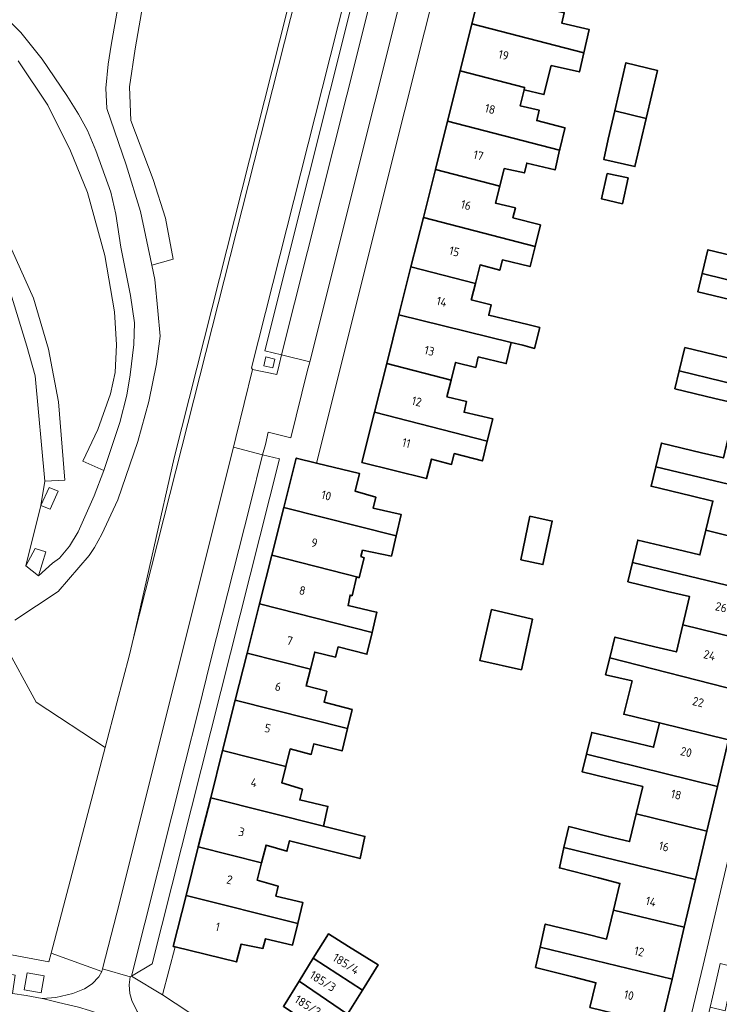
# Model space of a CAD drawing. Extents: x 151587 to 155483, y 462503 to 464608.
# Tile 122 of 236: x 153800 to 153873, y 463225 to 463328. Entities that reach past the tile are written whole.
import ezdxf
from ezdxf.enums import TextEntityAlignment as Align

# ---------------------------------------------------------------- set-up
doc = ezdxf.new("R2010")
doc.units = 0
doc.header["$LTSCALE"] = 0.5
for name, color, linetype, lineweight in [('B-RO-GR-BEPLANTING_CULTUUR_HEESTERS-GV', 251, 'CONTINUOUS', 18), ('B-RO-GR-GROENVOORZIENING-GV', 251, 'CONTINUOUS', 18), ('B-RO-IE-TERREINAFSCHEIDING_KUNSTMATIG_HEKWERK-G', 251, 'IE-TERREINAFSCHEIDING-KUNSTMATIG', 18), ('B-RO-OG-BEBOUWING-GV', 6, 'CONTINUOUS', 35), ('B-RO-OG-BEBOUWING-T18', 1, 'CONTINUOUS', 18), ('B-RO-OG-TERREIN_CULTUURSCHEIDING-GV', 251, 'CONTINUOUS', 18), ('B-RO-VH-VERHARDING_BETONSTRAATSTEEN-GV', 251, 'CONTINUOUS', 18), ('B-RO-VH-VERHARDING_FUNDERING_ZAND-GV', 251, 'CONTINUOUS', 18), ('B-RO-VH-VERHARDING_STRAATBAKSTEEN-GV', 251, 'CONTINUOUS', 18), ('B-RO-VH-VERHARDING_TEGEL-GV', 251, 'CONTINUOUS', 18)]:
    doc.layers.add(name, color=color, linetype=linetype, lineweight=lineweight)
doc.styles.add('NLCS-ISO-M200-T18', font='NLCS-ISO.ttf', dxfattribs={"height": 0.36})
doc.linetypes.add('IE-TERREINAFSCHEIDING-KUNSTMATIG', pattern='A,4,[82,NLCS.SHX,S=0.75,R=90,X=0,Y=0],4,-2', length=10)

msp = doc.modelspace()

# ---------------------------------------------------------------- linework, layer by layer
at = {"layer": 'B-RO-GR-BEPLANTING_CULTUUR_HEESTERS-GV', "flags": 128}
msp.add_lwpolyline([(153808.486, 463228.319), (153808.56, 463228.61), (153810.04, 463234.42), (153822.221, 463283.03), (153822.473, 463284.052), (153824.216, 463291.155), (153824.122, 463291.335), (153831.483, 463320.453), (153844.163, 463370.606), (153846.001, 463377.825), (153846.263, 463378.85), (153858.576, 463427.84), (153853.681, 463429.071), (153843.368, 463388.226), (153832.611, 463345.229), (153811.787, 463263.142), (153811.391, 463261.389), (153810.065, 463256.354), (153808.841, 463251.708), (153803.185, 463230.233)], close=True, dxfattribs=at)
at = {"layer": 'B-RO-GR-GROENVOORZIENING-GV', "flags": 128}
for points in [[(153820.958, 463389.866), (153809.468, 463324.995), (153809.152, 463323.009), (153808.904, 463320.512), (153809.027, 463318.381), (153811.029, 463312.5), (153812.516, 463307.642), (153813.696, 463302.026), (153815.951, 463302.643), (153815.13, 463306.931), (153813.857, 463310.956), (153811.519, 463317.112), (153811.373, 463320.646), (153811.979, 463324.595), (153812.896, 463330.045)], [(153799.742, 463323.338), (153802.85, 463318.721), (153805.223, 463313.944), (153806.988, 463309.603), (153808.819, 463303.031), (153809.822, 463297.172), (153810.007, 463293.707), (153809.881, 463290.845), (153809.382, 463288.61), (153808.069, 463284.887), (153806.516, 463281.595), (153808.685, 463280.602), (153810.355, 463285.615), (153811.113, 463288.464), (153811.459, 463290.575), (153811.814, 463293.756), (153811.886, 463296.019), (153811.499, 463298.863), (153810.478, 463303.905), (153809.945, 463307.348), (153809.429, 463309.645), (153807.866, 463314), (153806.991, 463316.09), (153806.051, 463317.798), (153804.848, 463319.723), (153802.278, 463323.539), (153800.046, 463326.324), (153797.704, 463328.552)], [(153799.094, 463303.622), (153801.356, 463298.575), (153802.923, 463293.265), (153803.961, 463287.782), (153804.634, 463279.584), (153802.528, 463279.495), (153802.122, 463276.945), (153800.539, 463270.654), (153801.538, 463272.467), (153802.65, 463272.138), (153801.875, 463269.62), (153803.332, 463270.946), (153804.076, 463271.447), (153805.127, 463272.717), (153806.012, 463274.196), (153807.679, 463277.954), (153808.685, 463280.602), (153806.516, 463281.595), (153808.069, 463284.887), (153809.382, 463288.61), (153809.881, 463290.845), (153810.007, 463293.707), (153809.822, 463297.172), (153808.819, 463303.031), (153806.988, 463309.603), (153805.223, 463313.944), (153802.85, 463318.721), (153799.742, 463323.338)], [(153798.718, 463299.957), (153800.663, 463293.578), (153801.514, 463290.495), (153802.528, 463279.495), (153804.634, 463279.584), (153803.961, 463287.782), (153802.923, 463293.265), (153801.356, 463298.575), (153799.094, 463303.622)], [(153794.945, 463230.853), (153802.949, 463229.338), (153803.185, 463230.233), (153808.841, 463251.708), (153801.645, 463256.431), (153798.257, 463262.627)]]:
    msp.add_lwpolyline(points, dxfattribs=at)
for points in [[(153825.409, 463291.516), (153826.346, 463291.305), (153826.558, 463292.241), (153825.622, 463292.452)], [(153802.122, 463276.945), (153802.978, 463278.829), (153803.942, 463278.446), (153803.086, 463276.562)], [(153802.122, 463276.945), (153803.086, 463276.562), (153803.942, 463278.446), (153802.978, 463278.829)], [(153800.539, 463270.654), (153801.875, 463269.62), (153802.65, 463272.138), (153801.538, 463272.467)], [(153800.369, 463226.421), (153802.14, 463226.097), (153802.464, 463227.868), (153800.694, 463228.192)]]:
    msp.add_lwpolyline(points, close=True, dxfattribs=at)
at = {"layer": 'B-RO-IE-TERREINAFSCHEIDING_KUNSTMATIG_HEKWERK-G', "flags": 128}
for points in [[(153826.914, 463437.942), (153837.174, 463435.16), (153848.514, 463432.091), (153853.437, 463430.758), (153852.745, 463427.656), (153843.718, 463392.503), (153835.935, 463362.109), (153827.827, 463328.559), (153816.028, 463281.925), (153811.787, 463263.142)], [(153811.787, 463263.142), (153811.391, 463261.389), (153810.065, 463256.354)], [(153810.065, 463256.354), (153808.841, 463251.708)], [(153808.841, 463251.708), (153803.185, 463230.233)], [(153803.185, 463230.233), (153802.949, 463229.338), (153794.945, 463230.853)]]:
    msp.add_lwpolyline(points, dxfattribs=at)
at = {"layer": 'B-RO-OG-BEBOUWING-GV', "flags": 128}
for points in [[(153847.125, 463327.218), (153858.811, 463324.191), (153859.372, 463326.604), (153856.499, 463327.295), (153856.762, 463328.371), (153854.695, 463328.844), (153855.137, 463330.604), (153848.411, 463332.347)], [(153858.811, 463324.191), (153847.125, 463327.218), (153845.896, 463322.321), (153852.621, 463320.578), (153852.56, 463320.333), (153854.631, 463319.827), (153855.404, 463322.858), (153858.347, 463322.193)], [(153862.044, 463318.136), (153865.318, 463317.319), (153866.497, 463322.342), (153863.2, 463323.155)], [(153844.576, 463317.06), (153856.277, 463314.027), (153856.299, 463314.118), (153856.804, 463316.285), (153856.822, 463316.361), (153853.893, 463317.12), (153854.147, 463318.197), (153852.142, 463318.669), (153852.56, 463320.333), (153852.621, 463320.578), (153845.896, 463322.321)], [(153865.318, 463317.319), (153862.044, 463318.136), (153861.359, 463315.163), (153860.876, 463313.067), (153864.144, 463312.317)], [(153843.313, 463312.03), (153850.038, 463310.288), (153850.497, 463312.116), (153852.601, 463311.651), (153852.843, 463312.675), (153855.799, 463311.978), (153856.277, 463314.027), (153844.576, 463317.06)], [(153850.038, 463310.288), (153843.313, 463312.03), (153842.053, 463307.007), (153853.714, 463303.986), (153854.268, 463306.227), (153851.409, 463306.98), (153851.666, 463307.998), (153849.589, 463308.499)], [(153862.838, 463308.442), (153863.414, 463311.128), (153861.252, 463311.588), (153860.657, 463308.939)], [(153853.714, 463303.986), (153842.053, 463307.007), (153840.761, 463301.86), (153847.485, 463300.117), (153847.971, 463302.052), (153850.025, 463301.503), (153850.296, 463302.577), (153853.193, 463301.878)], [(153884.866, 463297.786), (153886.154, 463303.129), (153878.963, 463304.889), (153878.286, 463302.068), (153875.971, 463302.624), (153871.756, 463303.636), (153871.16, 463301.15)], [(153840.761, 463301.86), (153839.508, 463296.863), (153851.216, 463293.966), (153852.419, 463293.668), (153853.657, 463293.341), (153854.196, 463295.518), (153852.953, 463295.826), (153848.872, 463296.8), (153848.877, 463296.856), (153849.133, 463297.891), (153847.057, 463298.412), (153847.087, 463298.53), (153847.485, 463300.117)], [(153884.866, 463297.786), (153871.16, 463301.15), (153870.704, 463299.243), (153874.918, 463298.233), (153877.187, 463297.689), (153876.465, 463294.677), (153883.693, 463292.916)], [(153838.233, 463291.782), (153844.956, 463290.039), (153845.417, 463291.876), (153847.518, 463291.36), (153847.788, 463292.451), (153850.671, 463291.783), (153850.707, 463291.768), (153851.216, 463293.966), (153839.508, 463296.863)], [(153883.693, 463292.916), (153876.465, 463294.677), (153875.795, 463291.885), (153873.522, 463292.43), (153869.353, 463293.43), (153868.761, 463291.003), (153882.426, 463287.657)], [(153844.956, 463290.039), (153838.233, 463291.782), (153836.96, 463286.709), (153848.722, 463283.661), (153849.295, 463286), (153846.306, 463286.691), (153846.57, 463287.792), (153844.517, 463288.291)], [(153873.973, 463284.425), (153881.21, 463282.647), (153882.426, 463287.657), (153868.761, 463291.003), (153868.306, 463289.142), (153872.493, 463288.137), (153874.735, 463287.599)], [(153836.96, 463286.709), (153835.64, 463281.45), (153842.378, 463279.768), (153842.887, 463281.798), (153844.997, 463281.242), (153845.268, 463282.372), (153848.221, 463281.615), (153848.722, 463283.661)], [(153866.305, 463281.001), (153880.012, 463277.707), (153881.21, 463282.647), (153873.973, 463284.425), (153873.371, 463281.914), (153871.087, 463282.462), (153866.896, 463283.468)], [(153830.907, 463281.379), (153828.78, 463281.9), (153827.483, 463276.754), (153839.209, 463273.781), (153839.735, 463276.021), (153836.807, 463276.684), (153837.09, 463277.824), (153834.936, 463278.441), (153835.4, 463280.28)], [(153866.305, 463281.001), (153865.817, 463278.962), (153870.008, 463277.958), (153872.274, 463277.415), (153871.548, 463274.387), (153878.77, 463272.589), (153880.012, 463277.707)], [(153839.209, 463273.781), (153827.483, 463276.754), (153826.225, 463271.76), (153835.358, 463269.444), (153835.89, 463271.491), (153835.539, 463271.627), (153835.711, 463272.292), (153838.713, 463271.671)], [(153852.213, 463271.286), (153854.537, 463270.793), (153855.501, 463275.333), (153853.177, 463275.827)], [(153878.77, 463272.589), (153871.548, 463274.387), (153870.926, 463271.793), (153868.587, 463272.354), (153864.431, 463273.351), (153863.881, 463271.023), (153877.58, 463267.688)], [(153824.947, 463266.691), (153836.693, 463263.713), (153837.194, 463265.828), (153837.132, 463265.843), (153834.187, 463266.519), (153834.403, 463267.6), (153834.619, 463267.546), (153835.079, 463269.492), (153835.349, 463269.41), (153835.358, 463269.444), (153826.225, 463271.76)], [(153869.136, 463264.494), (153876.379, 463262.736), (153877.58, 463267.688), (153863.881, 463271.023), (153863.401, 463268.993), (153867.542, 463267.999), (153869.842, 463267.447)], [(153830.257, 463259.87), (153830.709, 463261.664), (153832.894, 463261.138), (153833.154, 463262.198), (153836.153, 463261.427), (153836.693, 463263.713), (153824.947, 463266.691), (153823.65, 463261.545)], [(153849.15, 463266.091), (153847.933, 463260.794), (153852.284, 463259.82), (153853.447, 463265.09)], [(153876.379, 463262.736), (153869.136, 463264.494), (153868.464, 463261.684), (153866.197, 463262.226), (153862.05, 463263.218), (153861.509, 463261.053), (153875.129, 463257.586)], [(153830.257, 463259.87), (153823.65, 463261.545), (153822.416, 463256.649), (153834.13, 463253.677), (153834.607, 463255.663), (153831.683, 463256.448), (153831.959, 463257.574), (153829.817, 463258.125)], [(153875.129, 463257.586), (153861.509, 463261.053), (153861.069, 463259.289), (153863.843, 463258.653), (153862.968, 463255.182), (153866.696, 463254.269), (153873.898, 463252.505), (153873.979, 463252.848)], [(153821.094, 463251.401), (153827.7, 463249.725), (153828.162, 463251.556), (153830.342, 463250.979), (153830.613, 463252.084), (153833.572, 463251.352), (153834.13, 463253.677), (153822.416, 463256.649)], [(153859.087, 463251.024), (153872.747, 463247.624), (153873.898, 463252.505), (153866.696, 463254.269), (153866.09, 463251.736), (153863.742, 463252.297), (153859.63, 463253.28)], [(153827.7, 463249.725), (153821.094, 463251.401), (153819.851, 463246.468), (153831.644, 463243.514), (153832.097, 463245.562), (153829.142, 463246.229), (153829.424, 463247.358), (153827.273, 463248.031)], [(153872.747, 463247.624), (153859.087, 463251.024), (153858.638, 463249.16), (153862.756, 463248.167), (153864.96, 463247.635), (153864.274, 463244.791), (153871.654, 463242.988)], [(153818.557, 463241.335), (153825.162, 463239.655), (153825.634, 463241.526), (153827.809, 463240.886), (153828.081, 463241.976), (153831.135, 463241.203), (153835.442, 463240.112), (153835.956, 463242.434), (153831.644, 463243.514), (153819.851, 463246.468)], [(153856.73, 463241.273), (153860.844, 463240.274), (153870.464, 463237.938), (153871.654, 463242.988), (153864.274, 463244.791), (153863.573, 463241.884), (153861.358, 463242.43), (153857.22, 463243.45)], [(153817.277, 463236.255), (153828.95, 463233.331), (153829.484, 463235.525), (153826.655, 463236.201), (153826.91, 463237.236), (153824.712, 463237.87), (153825.162, 463239.655), (153818.557, 463241.335)], [(153861.9, 463234.724), (153869.287, 463232.945), (153870.464, 463237.938), (153860.844, 463240.274), (153856.73, 463241.273), (153856.25, 463239.137), (153860.323, 463238.092), (153862.568, 463237.516)], [(153828.95, 463233.331), (153817.277, 463236.255), (153815.94, 463230.95), (153816.161, 463230.893), (153822.56, 463229.33), (153823.025, 463231.176), (153825.308, 463230.736), (153825.559, 463231.754), (153828.403, 463231.085)], [(153869.287, 463232.945), (153861.9, 463234.724), (153861.179, 463231.712), (153858.845, 463232.285), (153854.771, 463233.285), (153854.241, 463230.884), (153868.012, 463227.539)], [(153835.688, 463226.389), (153837.331, 463229.033), (153834.242, 463230.953), (153832.142, 463232.258), (153830.561, 463229.715)], [(153868.012, 463227.539), (153854.241, 463230.884), (153853.771, 463228.753), (153857.785, 463227.738), (153860.059, 463227.163), (153859.431, 463224.578), (153866.889, 463222.774)], [(153835.688, 463226.389), (153830.561, 463229.715), (153829.072, 463227.319), (153834.131, 463223.882)], [(153834.131, 463223.882), (153829.072, 463227.319), (153827.442, 463224.696), (153832.521, 463221.292)]]:
    msp.add_lwpolyline(points, close=True, dxfattribs=at)
at = {"layer": 'B-RO-OG-TERREIN_CULTUURSCHEIDING-GV', "flags": 128}
for points in [[(153827.827, 463328.559), (153816.028, 463281.925), (153811.787, 463263.142), (153832.611, 463345.229)], [(153812.896, 463330.045), (153811.979, 463324.595), (153811.373, 463320.646), (153811.519, 463317.112), (153813.857, 463310.956), (153815.13, 463306.931), (153815.951, 463302.643), (153813.696, 463302.026), (153814.036, 463300.537), (153814.351, 463297.262), (153814.585, 463294.63), (153814.207, 463291.72), (153813.387, 463287.805), (153812.239, 463283.622), (153810.156, 463277.545), (153808.473, 463273.966), (153807.734, 463272.564), (153807.17, 463271.726), (153803.933, 463267.989), (153799.412, 463265.004)], [(153810.065, 463256.354), (153811.391, 463261.389), (153811.787, 463263.142), (153816.028, 463281.925), (153827.827, 463328.559)], [(153793.311, 463263.746), (153776.125, 463267.599), (153770.585, 463269.813), (153765.838, 463272.555), (153771.366, 463268.336), (153780.202, 463265.8), (153794.13, 463262.494), (153798.257, 463262.627), (153801.645, 463256.431), (153808.841, 463251.708), (153810.065, 463256.354)]]:
    msp.add_lwpolyline(points, dxfattribs=at)
at = {"layer": 'B-RO-VH-VERHARDING_BETONSTRAATSTEEN-GV', "flags": 128}
for points in [[(153846.1, 463367.885), (153844.37, 463368.34), (153832.309, 463320.239), (153825.5, 463293.09), (153827.247, 463292.675), (153834.064, 463319.786)], [(153849.011, 463367.053), (153846.1, 463367.885), (153834.064, 463319.786), (153827.247, 463292.675), (153830.19, 463291.95), (153836.983, 463319.029), (153842, 463339.03), (153847.41, 463360.69)], [(153808.56, 463228.61), (153811.447, 463227.764), (153811.592, 463227.849), (153817.18, 463250.11), (153818.531, 463255.462), (153819.882, 463260.848), (153823.958, 463277.022), (153825.26, 463282.248), (153822.221, 463283.03), (153810.04, 463234.42)], [(153825.26, 463282.248), (153823.958, 463277.022), (153819.882, 463260.848), (153818.531, 463255.462), (153817.18, 463250.11), (153811.592, 463227.849), (153813.76, 463229.12), (153827.02, 463281.81)], [(153873.549, 463224.213), (153874.033, 463226.461), (153874.567, 463228.79), (153873.036, 463229.168), (153872.793, 463228.086), (153872.23, 463225.663), (153871.976, 463224.606)]]:
    msp.add_lwpolyline(points, close=True, dxfattribs=at)
msp.add_lwpolyline([(153814.627, 463221.272), (153813.015, 463222.026), (153811.651, 463222.613), (153810.002, 463223.27), (153808.327, 463223.875), (153807.202, 463224.248), (153806.069, 463224.599), (153803.967, 463225.115), (153802.308, 463225.506), (153802.277, 463225.503), (153800.594, 463225.846), (153799.163, 463226.045), (153793.766, 463227.138), (153793.247, 463227.241), (153792.544, 463227.381), (153791.242, 463221.261), (153799.597, 463219.553), (153802.593, 463218.897)], dxfattribs=at)
at = {"layer": 'B-RO-VH-VERHARDING_FUNDERING_ZAND-GV', "flags": 128}
for points in [[(153799.412, 463265.004), (153803.933, 463267.989), (153807.17, 463271.726), (153807.734, 463272.564), (153808.473, 463273.966), (153810.156, 463277.545), (153812.239, 463283.622), (153813.387, 463287.805), (153814.207, 463291.72), (153814.585, 463294.63), (153814.351, 463297.262), (153814.036, 463300.537), (153813.696, 463302.026), (153812.516, 463307.642), (153811.029, 463312.5), (153809.027, 463318.381), (153808.904, 463320.512), (153809.152, 463323.009), (153809.468, 463324.995), (153820.958, 463389.866)], [(153797.704, 463328.552), (153800.046, 463326.324), (153802.278, 463323.539), (153804.848, 463319.723), (153806.051, 463317.798), (153806.991, 463316.09), (153807.866, 463314), (153809.429, 463309.645), (153809.945, 463307.348), (153810.478, 463303.905), (153811.499, 463298.863), (153811.886, 463296.019), (153811.814, 463293.756), (153811.459, 463290.575), (153811.113, 463288.464), (153810.355, 463285.615), (153808.685, 463280.602), (153807.679, 463277.954), (153806.012, 463274.196), (153805.127, 463272.717), (153804.076, 463271.447), (153803.332, 463270.946), (153801.875, 463269.62), (153800.539, 463270.654), (153802.122, 463276.945), (153802.528, 463279.495), (153801.514, 463290.495), (153800.663, 463293.578), (153798.718, 463299.957)]]:
    msp.add_lwpolyline(points, dxfattribs=at)
at = {"layer": 'B-RO-VH-VERHARDING_STRAATBAKSTEEN-GV', "flags": 128}
msp.add_lwpolyline([(153822.221, 463283.03), (153825.26, 463282.248), (153825.557, 463283.311), (153825.86, 463284.6), (153828.21, 463284.01), (153829.933, 463290.922), (153830.19, 463291.95), (153827.247, 463292.675), (153827.001, 463291.642), (153826.76, 463290.63), (153824.216, 463291.155), (153822.473, 463284.052)], close=True, dxfattribs=at)
at = {"layer": 'B-RO-VH-VERHARDING_TEGEL-GV', "flags": 128}
for points in [[(153917.555, 463412.677), (153915.559, 463413.191), (153891.755, 463314.458), (153885.581, 463288.455), (153883.518, 463279.982), (153881.412, 463271.33), (153878.679, 463259.822), (153876.41, 463250.859), (153871.269, 463228.989), (153866.229, 463207.955), (153863.636, 463196.911), (153863.007, 463194.173), (153864.246, 463193.309)], [(153842, 463339.03), (153836.983, 463319.029), (153830.19, 463291.95), (153829.933, 463290.922), (153828.21, 463284.01), (153825.86, 463284.6), (153825.557, 463283.311), (153825.26, 463282.248), (153827.02, 463281.81), (153813.76, 463229.12), (153811.592, 463227.849), (153814.819, 463225.894), (153816.161, 463230.893), (153815.94, 463230.95), (153817.277, 463236.255), (153818.557, 463241.335), (153819.851, 463246.468), (153821.094, 463251.401), (153822.416, 463256.649), (153823.65, 463261.545), (153824.947, 463266.691), (153826.225, 463271.76), (153827.483, 463276.754), (153828.78, 463281.9), (153830.907, 463281.379), (153840.132, 463318.213), (153854.437, 463375.328)], [(153793.766, 463227.138), (153794.094, 463229.012), (153799.459, 463227.944), (153799.163, 463226.045), (153800.594, 463225.846), (153802.277, 463225.503), (153802.308, 463225.506), (153803.672, 463225.638), (153805.47, 463226.038), (153806.694, 463226.513), (153807.493, 463227.037), (153808.167, 463227.762), (153808.486, 463228.319), (153803.185, 463230.233), (153802.949, 463229.338), (153794.945, 463230.853), (153794.659, 463230.908), (153789.64, 463231.963), (153787.789, 463232.269), (153788.062, 463231.95), (153787.806, 463230.164)], [(153866.614, 463195.969), (153867.056, 463197.467), (153865.911, 463199.436), (153871.976, 463224.606), (153872.23, 463225.663), (153872.793, 463228.086), (153873.036, 463229.168)], [(153864.246, 463193.309), (153863.007, 463194.173), (153860.636, 463195.846), (153842.083, 463208.022), (153824.395, 463219.603), (153814.819, 463225.894), (153811.592, 463227.849), (153811.447, 463227.764), (153811.339, 463226.937), (153811.414, 463226.038), (153811.614, 463225.313), (153812.163, 463224.164), (153813.262, 463222.665), (153814.627, 463221.272)]]:
    msp.add_lwpolyline(points, dxfattribs=at)
for points in [[(153846.1, 463367.885), (153846.36, 463368.894), (153846.62, 463369.91), (153844.163, 463370.606), (153831.483, 463320.453), (153824.122, 463291.335), (153824.216, 463291.155), (153826.76, 463290.63), (153827.001, 463291.642), (153827.247, 463292.675), (153825.5, 463293.09), (153832.309, 463320.239), (153844.37, 463368.34)], [(153825.409, 463291.516), (153825.622, 463292.452), (153826.558, 463292.241), (153826.346, 463291.305)], [(153811.447, 463227.764), (153808.56, 463228.61), (153808.486, 463228.319), (153808.167, 463227.762), (153807.493, 463227.037), (153806.694, 463226.513), (153805.47, 463226.038), (153803.672, 463225.638), (153802.308, 463225.506), (153803.967, 463225.115), (153806.069, 463224.599), (153807.202, 463224.248), (153808.327, 463223.875), (153810.002, 463223.27), (153811.651, 463222.613), (153813.015, 463222.026), (153814.627, 463221.272), (153813.262, 463222.665), (153812.163, 463224.164), (153811.614, 463225.313), (153811.414, 463226.038), (153811.339, 463226.937)], [(153800.369, 463226.421), (153800.694, 463228.192), (153802.464, 463227.868), (153802.14, 463226.097)]]:
    msp.add_lwpolyline(points, close=True, dxfattribs=at)

# ---------------------------------------------------------------- texts
at = {"layer": 'B-RO-OG-BEBOUWING-T18', "style": 'NLCS-ISO-M200-T18'}
for s, rotation, p in [('19', 345.9, (153850.431, 463323.957)), ('18', 345.9, (153849.018, 463318.327)), ('17', 345.9, (153847.803, 463313.486)), ('16', 345.9, (153846.501, 463308.299)), ('15', 345.9, (153845.287, 463303.46)), ('14', 345.9, (153843.973, 463298.223)), ('13', 345.9, (153842.686, 463293.095)), ('12', 345.9, (153841.361, 463287.811)), ('11', 345.9, (153840.273, 463283.478)), ('10', 345.9, (153831.922, 463278)), ('9', 345.9, (153830.68, 463273.07)), ('8', 345.9, (153829.423, 463268.082)), ('26', 346.4, (153873.138, 463266.345)), ('7', 345.9, (153828.103, 463262.846)), ('24', 346.4, (153871.924, 463261.338)), ('6', 345.9, (153826.896, 463258.058)), ('22', 346.4, (153870.738, 463256.455)), ('5', 345.9, (153825.802, 463253.714)), ('20', 346.7, (153869.489, 463251.234)), ('4', 345.9, (153824.374, 463248.048)), ('18', 346.8, (153868.44, 463246.789)), ('3', 345.9, (153823.076, 463242.896)), ('16', 346.8, (153867.164, 463241.375)), ('2', 345.9, (153821.819, 463237.91)), ('14', 346.8, (153865.81, 463235.629)), ('1', 345.9, (153820.58, 463232.991)), ('12', 346.7, (153864.583, 463230.424)), ('185/4', 328.1, (153833.99, 463229.13)), ('185/3', 328.1, (153831.563, 463227.329)), ('10', 346.8, (153863.507, 463225.862)), ('185/2', 328.1, (153829.986, 463224.791))]:
    msp.add_text(s, height=0.9, rotation=rotation, dxfattribs=at).set_placement(p, align=Align.MIDDLE)

doc.saveas('drawing.dxf')
